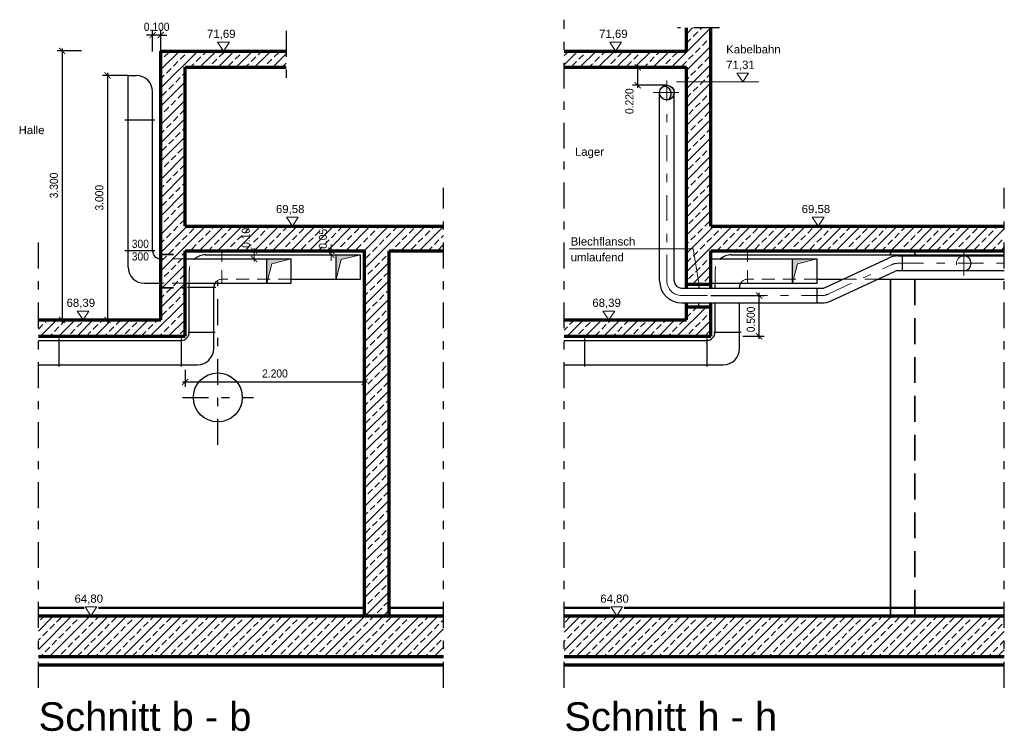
# Model space of a CAD drawing. Header units: metres. Extents: x -5 to 93, y -48 to 79.
# Tile 7 of 91: x 14 to 26, y -48 to -39. Entities that reach past the tile are written whole.
import ezdxf

# ---------------------------------------------------------------- set-up
doc = ezdxf.new("R2010")
doc.units = ezdxf.units.M
doc.header["$LTSCALE"] = 0.05
doc.header["$PDMODE"] = 35
doc.header["$PDSIZE"] = 0.1
for name, pattern in [('STRICHPUNKT2', [12.7, 6.35, -3.175, 0, -3.175]), ('VERDECKT', [9.525, 6.35, -3.175]), ('VERDECKT2', [4.7625, 3.175, -1.5875])]:
    doc.linetypes.add(name, pattern=pattern)
for name, color, linetype, lineweight in [('Beschrifttung', 7, 'Continuous', 18), ('Lüftung', 82, 'Continuous', 30), ('Lüftung_mitte', 82, 'STRICHPUNKT2', 20), ('Lüftung_Schraffur', 253, 'Continuous', 20), ('Lüftung_Text', 82, 'Continuous', 20), ('Lüftung_verdeckt', 82, 'VERDECKT2', 20), ('Sonstiges-1', 3, 'Continuous', 25), ('Sonstiges-Mitte', 3, 'STRICHPUNKT2', 25), ('Wand', 6, 'Continuous', 70), ('Wand-dünn', 2, 'Continuous', 35), ('Wand-Fussbodenaufbau', 1, 'Continuous', 50), ('Wand-Schraffur', 252, 'Continuous', 20), ('Wand-verdeckt', 2, 'VERDECKT', 35), ('Wand-verdeckt-2', 2, 'VERDECKT2', 35)]:
    doc.layers.add(name, color=color, linetype=linetype, lineweight=lineweight)
doc.layers.add('Lüftung_Schnitte', color=7, linetype='Continuous')
doc.styles.add('Arial', font='arial.ttf', dxfattribs={"width": 0.9})
doc.styles.get("Standard").update_dxf_attribs({"font": 'arial.ttf'})
doc.dimstyles.new('AEC Bemassung 1-50', dxfattribs={"dimtxt": 0.1, "dimasz": 0.075, "dimexe": 0.0625, "dimexo": 0, "dimgap": 0.05, "dimtad": 1, "dimdec": 3, "dimrnd": 0.005, "dimzin": 1, "dimdsep": 46, "dimtxsty": 'Arial', "dimblk": 'ARCHTICK', "dimcen": 0.125, "dimdle": 0.03125, "dimazin": 0, "dimtfac": 1, "dimtdec": 3, "dimtix": 1, "dimtmove": 2, "dimatfit": 2, "dimfxl": 1, "dimtolj": 1, "dimtzin": 0, "dimarcsym": 0})

# ---------------------------------------------------------------- blocks, each defined once
blk = doc.blocks.new('_ArchTick')
at = {"color": 0, "linetype": 'ByBlock', "const_width": 0.15}
blk.add_lwpolyline([(-0.5, -0.5), (0.5, 0.5)], dxfattribs=at)
blk = doc.blocks.new('*D114')
at = {"layer": 'Defpoints', "color": 0, "transparency": 16777216}
for p in [(14.88, -39.599), (14.628, -42.599), (14.88, -42.599)]:
    blk.add_point(p, dxfattribs=at)
at = {"layer": 'Lüftung_Text', "color": 0, "lineweight": -2, "transparency": 16777216}
for p, q in [((14.628, -39.568), (14.628, -42.63)), ((14.88, -39.599), (14.565, -39.599)), ((14.88, -42.599), (14.565, -42.599))]:
    blk.add_line(p, q, dxfattribs=at)
at = {"layer": 'Lüftung_Text', "color": 0, "lineweight": -2, "transparency": 16777216, "xscale": 0.075, "yscale": 0.075, "zscale": 0.075}
for p, rotation in [((14.628, -39.599), 90), ((14.628, -42.599), 270)]:
    blk.add_blockref('_ArchTick', p, dxfattribs=dict(at, rotation=rotation))
at = {"layer": 'Lüftung_Text', "color": 0, "transparency": 16777216, "insert": (14.527, -41.099), "char_height": 0.1, "attachment_point": 5, "rotation": 90, "style": 'Arial'}
blk.add_mtext('\\A1;3.000', dxfattribs=at)
blk = doc.blocks.new('*D115')
at = {"layer": 'Defpoints', "color": 0, "transparency": 16777216}
for p in [(14.31, -39.299), (14.071, -42.599), (14.31, -42.599)]:
    blk.add_point(p, dxfattribs=at)
at = {"layer": 'Lüftung_Text', "color": 0, "lineweight": -2, "transparency": 16777216}
for p, q in [((14.31, -39.299), (14.009, -39.299)), ((14.071, -39.268), (14.071, -42.63)), ((14.31, -42.599), (14.009, -42.599))]:
    blk.add_line(p, q, dxfattribs=at)
at = {"layer": 'Lüftung_Text', "color": 0, "lineweight": -2, "transparency": 16777216, "xscale": 0.075, "yscale": 0.075, "zscale": 0.075}
for p, rotation in [((14.071, -39.299), 90), ((14.071, -42.599), 270)]:
    blk.add_blockref('_ArchTick', p, dxfattribs=dict(at, rotation=rotation))
at = {"layer": 'Lüftung_Text', "color": 0, "transparency": 16777216, "insert": (13.97, -40.949), "char_height": 0.1, "attachment_point": 5, "rotation": 90, "style": 'Arial'}
blk.add_mtext('\\A1;3.300', dxfattribs=at)
blk = doc.blocks.new('*D116')
at = {"layer": 'Defpoints', "color": 0, "transparency": 16777216}
for p in [(15.18, -39.104), (15.18, -39.304), (15.28, -39.299)]:
    blk.add_point(p, dxfattribs=at)
at = {"layer": 'Lüftung_Text', "color": 0, "lineweight": -2, "transparency": 16777216}
for p, q in [((15.18, -39.104), (15.105, -39.104)), ((15.18, -39.304), (15.18, -39.041)), ((15.28, -39.104), (15.18, -39.104)), ((15.28, -39.299), (15.28, -39.041)), ((15.28, -39.104), (15.355, -39.104))]:
    blk.add_line(p, q, dxfattribs=at)
at = {"layer": 'Lüftung_Text', "color": 0, "lineweight": -2, "transparency": 16777216, "xscale": 0.075, "yscale": 0.075, "zscale": 0.075}
blk.add_blockref('_ArchTick', (15.18, -39.104), dxfattribs=at)
at = {"layer": 'Lüftung_Text', "color": 0, "lineweight": -2, "transparency": 16777216, "xscale": 0.075, "yscale": 0.075, "zscale": 0.075, "rotation": 180}
blk.add_blockref('_ArchTick', (15.28, -39.104), dxfattribs=at)
at = {"layer": 'Lüftung_Text', "color": 0, "transparency": 16777216, "insert": (15.23, -39.003), "char_height": 0.1, "attachment_point": 5, "style": 'Arial'}
blk.add_mtext('\\A1;0.100', dxfattribs=at)
blk = doc.blocks.new('*D117')
at = {"layer": 'Defpoints', "color": 0, "transparency": 16777216}
for p in [(17.78, -42.799), (15.58, -43.209), (17.78, -43.358)]:
    blk.add_point(p, dxfattribs=at)
at = {"layer": 'Lüftung_Text', "color": 0, "lineweight": -2, "transparency": 16777216}
for p, q in [((17.78, -42.799), (17.78, -43.42)), ((15.58, -43.209), (15.58, -43.42)), ((15.548, -43.358), (17.811, -43.358))]:
    blk.add_line(p, q, dxfattribs=at)
at = {"layer": 'Lüftung_Text', "color": 0, "lineweight": -2, "transparency": 16777216, "xscale": 0.075, "yscale": 0.075, "zscale": 0.075, "rotation": 180}
blk.add_blockref('_ArchTick', (15.58, -43.358), dxfattribs=at)
at = {"layer": 'Lüftung_Text', "color": 0, "lineweight": -2, "transparency": 16777216, "xscale": 0.075, "yscale": 0.075, "zscale": 0.075}
blk.add_blockref('_ArchTick', (17.78, -43.358), dxfattribs=at)
at = {"layer": 'Lüftung_Text', "color": 0, "transparency": 16777216, "insert": (16.68, -43.256), "char_height": 0.1, "attachment_point": 5, "style": 'Arial'}
blk.add_mtext('\\A1;2.200', dxfattribs=at)
blk = doc.blocks.new('*D118')
at = {"layer": 'Defpoints', "color": 0, "transparency": 16777216}
for p in [(22.025, -42.299), (22.615, -42.299), (22.415, -42.799)]:
    blk.add_point(p, dxfattribs=at)
at = {"layer": 'Lüftung_Text', "color": 0, "lineweight": -2, "transparency": 16777216}
for p, q in [((22.025, -42.299), (22.678, -42.299)), ((22.615, -42.83), (22.615, -42.268)), ((22.415, -42.799), (22.678, -42.799))]:
    blk.add_line(p, q, dxfattribs=at)
at = {"layer": 'Lüftung_Text', "color": 0, "lineweight": -2, "transparency": 16777216, "xscale": 0.075, "yscale": 0.075, "zscale": 0.075}
for p, rotation in [((22.615, -42.299), 90), ((22.615, -42.799), 270)]:
    blk.add_blockref('_ArchTick', p, dxfattribs=dict(at, rotation=rotation))
at = {"layer": 'Lüftung_Text', "color": 0, "transparency": 16777216, "insert": (22.514, -42.592), "char_height": 0.1, "attachment_point": 5, "rotation": 90, "style": 'Arial'}
blk.add_mtext('\\A1;0.500', dxfattribs=at)
blk = doc.blocks.new('*D119')
at = {"layer": 'Defpoints', "color": 0, "transparency": 16777216}
for p in [(21.127, -39.499), (21.485, -39.499), (21.485, -39.719)]:
    blk.add_point(p, dxfattribs=at)
at = {"layer": 'Lüftung_Text', "color": 0, "lineweight": -2, "transparency": 16777216}
for p, q in [((21.127, -39.75), (21.127, -39.468)), ((21.485, -39.499), (21.065, -39.499)), ((21.485, -39.719), (21.065, -39.719))]:
    blk.add_line(p, q, dxfattribs=at)
at = {"layer": 'Lüftung_Text', "color": 0, "lineweight": -2, "transparency": 16777216, "xscale": 0.075, "yscale": 0.075, "zscale": 0.075}
for p, rotation in [((21.127, -39.499), 90), ((21.127, -39.719), 270)]:
    blk.add_blockref('_ArchTick', p, dxfattribs=dict(at, rotation=rotation))
at = {"layer": 'Lüftung_Text', "color": 0, "transparency": 16777216, "insert": (21.026, -39.915), "char_height": 0.1, "attachment_point": 5, "rotation": 90, "style": 'Arial'}
blk.add_mtext('\\A1;0.220', dxfattribs=at)

msp = doc.modelspace()

# ---------------------------------------------------------------- hatches: boundary and pattern name
at = {"layer": 'Lüftung_Schraffur'}
h = msp.add_hatch(color=256, dxfattribs=at)
h.paths.add_polyline_path([(21.4848, -39.7192, 0.1551807), (21.4328, -39.7357, -0.1488743), (21.4848, -39.7425)])
h.paths.add_polyline_path([(21.4848, -39.7192), (21.4848, -39.7425, -0.2483305), (21.5363, -39.8092), (21.5748, -39.8092, 0.4142136)])
h.paths.add_polyline_path([(21.5748, -39.8092), (21.5363, -39.8092, -0.2891627), (21.4996, -39.8979, 0.3666884)])
for points in [[(16.8796, -41.8492), (16.5796, -41.8492), (16.5796, -42.1492), (16.641, -41.909)], [(17.7296, -41.7992), (17.4296, -41.7992), (17.4296, -42.0992), (17.491, -41.859)], [(23.3248, -41.8492), (23.0248, -41.8492), (23.0248, -42.1492), (23.0862, -41.909)]]:
    msp.add_hatch(color=256, dxfattribs=at).paths.add_polyline_path(points)
at = {"layer": 'Wand-Schraffur'}
h = msp.add_hatch(dxfattribs=at)
h.set_pattern_fill('ANSI33', color=256, scale=0.025, style=0)
h.set_pattern_definition([(45, (-8.33233, 0), (-0.1122532, 0.1122532), []), (45, (-8.22008, 0), (-0.1122532, 0.1122532), [0.079375, -0.0396875])])
h.paths.add_polyline_path([(22.0248, -39.0161), (21.7248, -39.0161), (21.7248, -39.2992), (20.2248, -39.2992), (20.2248, -39.4992), (21.7248, -39.4992), (21.7248, -39.6792), (22.0248, -39.6792)])
h.paths.add_polyline_path([(22.0248, -39.6792), (21.7248, -39.6792), (21.7248, -42.1592), (22.0248, -42.1592), (22.0248, -41.7492), (25.6209, -41.7492), (25.6209, -41.4492), (22.0248, -41.4492)])
h.paths.add_polyline_path([(22.0248, -42.4392), (21.7248, -42.4392), (21.7248, -42.5992), (20.2248, -42.5992), (20.2248, -42.7992), (22.0248, -42.7992)])
h.paths.add_polyline_path([(25.6209, -46.2292), (20.2248, -46.2292), (20.2248, -46.7292), (25.6209, -46.7292)])
h = msp.add_hatch(dxfattribs=at)
h.set_pattern_fill('ANSI33', color=256, scale=0.025, style=0)
h.set_pattern_definition([(45, (-7.82972, 0), (-0.1122532, 0.1122532), []), (45, (-7.71747, 0), (-0.1122532, 0.1122532), [0.079375, -0.0396875])])
h.paths.add_polyline_path([(16.8192, -39.2992), (15.2796, -39.2992), (15.2796, -41.7951), (15.5796, -41.7951), (15.5796, -41.7492), (17.7796, -41.7492), (17.7796, -46.2292), (18.0796, -46.2292), (18.0796, -41.7492), (18.7454, -41.7492), (18.7454, -41.4492), (15.5796, -41.4492), (15.5796, -39.4992), (16.8192, -39.4992)])
h.paths.add_polyline_path([(15.5796, -42.2062), (15.2796, -42.2062), (15.2796, -42.5992), (13.7796, -42.5992), (13.7796, -42.7992), (15.5796, -42.7992)])
h.paths.add_polyline_path([(15.5796, -41.7951), (15.2796, -41.7951), (15.2796, -41.8492), (15.5796, -41.8492)], flags=17)
h.paths.add_polyline_path([(15.5796, -41.8492), (15.2796, -41.8492), (15.2796, -42.1492), (15.5796, -42.1492)], flags=17)
h.paths.add_polyline_path([(15.5796, -42.1492), (15.2796, -42.1492), (15.2796, -42.2062), (15.5796, -42.2062)], flags=17)
h.paths.add_polyline_path([(18.7454, -46.2292), (13.7796, -46.2292), (13.7796, -46.7292), (18.7454, -46.7292)])
h.paths.add_polyline_path([(16.2466, -41.7334), (16.2466, -41.45), (16.3987, -41.45), (16.3987, -41.7334)], flags=24)
h.paths.add_polyline_path([(17.1927, -41.7455), (17.1927, -41.461), (17.3448, -41.461), (17.3448, -41.7455)], flags=24)

# ---------------------------------------------------------------- linework, layer by layer
at = {"layer": 'Beschrifttung'}
for p, q in [((21.6039, -39.6792), (22.6098, -39.6792)), ((20.2867, -41.7281), (21.8085, -41.7281)), ((21.8085, -41.7281), (21.8766, -42.1443))]:
    msp.add_line(p, q, dxfattribs=at)
for points in [[(16.0494, -39.2992), (15.9774, -39.1897), (16.1214, -39.1897), (16.0494, -39.2992)], [(20.8554, -39.2992), (20.7834, -39.1897), (20.9274, -39.1897), (20.8554, -39.2992)], [(22.4138, -39.6792), (22.3418, -39.5697), (22.4859, -39.5697), (22.4138, -39.6792)], [(16.894, -41.4492), (16.8219, -41.3397), (16.966, -41.3397), (16.894, -41.4492)], [(23.3392, -41.4492), (23.2672, -41.3397), (23.4112, -41.3397), (23.3392, -41.4492)], [(14.3276, -42.5992), (14.2556, -42.4897), (14.3996, -42.4897), (14.3276, -42.5992)], [(20.7728, -42.5992), (20.7008, -42.4897), (20.8449, -42.4897), (20.7728, -42.5992)], [(14.4248, -46.2292), (14.3528, -46.1197), (14.4968, -46.1197), (14.4248, -46.2292)], [(20.87, -46.2292), (20.798, -46.1197), (20.942, -46.1197), (20.87, -46.2292)]]:
    msp.add_lwpolyline(points, dxfattribs=at)
at = {"layer": 'Lüftung'}
for p, q in [((14.8796, -41.9492), (14.8796, -39.5992)), ((14.8796, -39.5992), (14.9796, -39.5992)), ((15.1796, -41.7492), (15.1796, -39.7992)), ((21.3948, -42.1192), (21.3948, -39.8092)), ((21.5748, -42.1192), (21.5748, -39.8092)), ((15.2072, -40.1492), (14.8381, -40.1492)), ((15.2072, -41.7492), (14.8381, -41.7492)), ((15.5796, -41.8492), (16.8796, -41.8492)), ((15.8296, -41.7992), (17.7296, -41.7992)), ((16.5796, -42.1492), (16.5796, -41.8492)), ((16.8796, -42.1492), (16.8796, -41.8492)), ((17.4296, -42.0992), (17.4296, -41.7992)), ((17.7296, -42.0992), (17.7296, -41.7992)), ((22.0248, -41.8492), (23.3248, -41.8492)), ((22.2748, -41.7992), (25.6209, -41.7992)), ((23.0248, -42.1492), (23.0248, -41.8492)), ((23.3248, -42.1492), (23.3248, -41.8492)), ((23.4229, -42.2008), (24.2008, -41.8392)), ((24.3146, -41.814), (25.6209, -41.814)), ((24.3748, -41.994), (24.3748, -41.814)), ((23.4988, -42.364), (24.2767, -42.0024)), ((24.3146, -41.994), (25.6209, -41.994)), ((16.8796, -42.0992), (17.7296, -42.0992)), ((23.3248, -42.0992), (23.6415, -42.0992)), ((24.0685, -42.0992), (25.6209, -42.0992)), ((15.0796, -42.1492), (15.2796, -42.1492)), ((15.5796, -42.1492), (16.8796, -42.1492)), ((15.9555, -42.1992), (15.6099, -42.1992)), ((15.6296, -42.7492), (15.6296, -42.1492)), ((15.9296, -42.9492), (15.9296, -42.1992)), ((21.6648, -42.2092), (23.385, -42.2092)), ((22.0248, -42.1492), (23.3248, -42.1492)), ((22.0748, -42.2092), (22.0748, -42.1492)), ((22.3748, -42.2092), (22.3748, -42.1992)), ((23.3248, -42.3892), (23.3248, -42.2092)), ((21.6648, -42.3892), (23.385, -42.3892)), ((22.0748, -42.7492), (22.0748, -42.3892)), ((22.3748, -42.9492), (22.3748, -42.3892)), ((14.0296, -42.825), (14.0296, -43.168)), ((15.5296, -42.825), (15.5296, -43.168)), ((15.6146, -42.7492), (15.9484, -42.7492)), ((20.4748, -42.825), (20.4748, -43.168)), ((21.9748, -42.825), (21.9748, -43.168)), ((22.0598, -42.7492), (22.3936, -42.7492)), ((13.7796, -42.8492), (15.5296, -42.8492)), ((20.2248, -42.8492), (21.9748, -42.8492)), ((13.7796, -43.1492), (15.7296, -43.1492)), ((20.2248, -43.1492), (22.1748, -43.1492))]:
    msp.add_line(p, q, dxfattribs=at)
msp.add_circle((21.4848, -39.8092), 0.09, dxfattribs=at)
for centre, radius, start, end in [((14.9796, -39.7992), 0.2, 360, 90), ((21.4476, -39.8245), 0.09, 305.28337, 99.45039), ((15.2796, -41.7492), 0.1, 180, 270), ((15.8296, -41.9992), 0.2, 90, 131.40962), ((22.2748, -41.9992), 0.2, 90, 131.40962), ((24.3146, -42.084), 0.27, 90, 114.93243), ((25.1248, -41.904), 0.09, 270, 90), ((15.0796, -41.9492), 0.2, 180, 270), ((24.3146, -42.084), 0.09, 90, 114.93243), ((21.6648, -42.1192), 0.27, 180, 270), ((21.6648, -42.1192), 0.09, 180, 270), ((16.0296, -42.1992), 0.1, 150, 180), ((22.4748, -42.1992), 0.1, 150, 180), ((23.385, -42.1192), 0.09, 270, 294.93243), ((23.385, -42.1192), 0.27, 270, 294.93243), ((15.5296, -42.7492), 0.1, 270, 0), ((21.9748, -42.7492), 0.1, 270, 0), ((15.7296, -42.9492), 0.2, 270, 0), ((22.1748, -42.9492), 0.2, 270, 0)]:
    msp.add_arc(centre, radius, start, end, dxfattribs=at)
at = {"layer": 'Lüftung_mitte'}
for p, q in [((21.4848, -42.1192), (21.4848, -39.6592)), ((21.3146, -39.8092), (21.6487, -39.8092)), ((25.1248, -42.0532), (25.1248, -41.7492)), ((23.4609, -42.2824), (24.2387, -41.9208)), ((24.3146, -41.904), (25.6209, -41.904)), ((21.6648, -42.2992), (23.385, -42.2992))]:
    msp.add_line(p, q, dxfattribs=at)
for centre, start, end in [((24.3146, -42.084), 90, 114.93243), ((21.6648, -42.1192), 180, 270), ((23.385, -42.1192), 270, 294.93243)]:
    msp.add_arc(centre, 0.18, start, end, dxfattribs=at)
at = {"layer": 'Lüftung_Schraffur'}
for p, q in [((16.641, -41.909), (16.8796, -41.8492)), ((17.4296, -42.0992), (17.491, -41.859)), ((17.491, -41.859), (17.7296, -41.7992)), ((23.0862, -41.909), (23.3248, -41.8492)), ((16.5796, -42.1492), (16.641, -41.909)), ((23.0248, -42.1492), (23.0862, -41.909))]:
    msp.add_line(p, q, dxfattribs=at)
at = {"layer": 'Lüftung_Text'}
for p, q in [((16.8796, -41.7492), (16.3612, -41.7492)), ((16.4237, -41.8804), (16.4237, -41.7179)), ((17.7296, -41.7492), (17.3073, -41.7492)), ((17.3698, -41.7492), (17.3698, -41.6742)), ((17.3698, -41.7992), (17.3698, -41.7492)), ((23.3248, -41.7492), (22.8065, -41.7492)), ((16.0296, -41.7992), (16.3344, -41.7992)), ((16.8796, -41.8492), (16.3612, -41.8492)), ((17.7296, -41.7992), (17.3073, -41.7992)), ((17.3698, -41.7992), (17.3698, -41.8742)), ((22.4748, -41.7992), (22.7796, -41.7992)), ((23.3248, -41.8492), (22.8065, -41.8492))]:
    msp.add_line(p, q, dxfattribs=at)
at = {"layer": 'Lüftung_verdeckt'}
for p, q in [((15.5796, -41.8492), (15.2796, -41.8492)), ((16.0296, -42.1462), (16.0296, -41.7737)), ((22.4748, -42.1462), (22.4748, -41.7737)), ((15.6296, -42.1492), (15.6296, -41.9992)), ((22.0748, -42.1492), (22.0748, -41.9992)), ((16.8796, -42.0992), (16.0296, -42.0992)), ((23.3248, -42.0992), (22.4748, -42.0992)), ((24.0685, -42.0992), (23.6415, -42.0992)), ((15.5796, -42.1492), (15.2796, -42.1492))]:
    msp.add_line(p, q, dxfattribs=at)
for centre, radius, end in [((15.8296, -41.9992), 0.2, 180), ((22.2748, -41.9992), 0.2, 180), ((25.1248, -41.904), 0.09, 270), ((16.0296, -42.1992), 0.1, 180), ((22.4748, -42.1992), 0.1, 180)]:
    msp.add_arc(centre, radius, 90, end, dxfattribs=at)
at = {"layer": 'Sonstiges-1'}
for p, q in [((21.8748, -42.1592), (21.8748, -42.2092)), ((21.8748, -42.4392), (21.8748, -42.3892))]:
    msp.add_line(p, q, dxfattribs=at)
msp.add_circle((15.9796, -43.5492), 0.3, dxfattribs=at)
at = {"layer": 'Sonstiges-Mitte'}
for p, q in [((20.2248, -47.1111), (20.2248, -38.9148)), ((16.8192, -39.0516), (16.8192, -39.743)), ((22.1281, -39.0161), (21.6163, -39.0161)), ((18.7454, -47.1111), (18.7454, -40.9773)), ((25.6209, -47.1111), (25.6209, -40.9773)), ((13.7796, -47.1111), (13.7796, -41.615)), ((15.9796, -44.1313), (15.9796, -42.1262)), ((15.5468, -43.5492), (16.4158, -43.5492))]:
    msp.add_line(p, q, dxfattribs=at)
at = {"layer": 'Wand'}
for p, q in [((21.7248, -39.2992), (21.7248, -39.0161)), ((22.0248, -41.4492), (22.0248, -39.0161)), ((15.2796, -42.5992), (15.2796, -39.2992)), ((15.2796, -39.2992), (16.8192, -39.2992)), ((20.2248, -39.2992), (21.7248, -39.2992)), ((15.5796, -41.4492), (15.5796, -39.4992)), ((15.5796, -39.4992), (16.8192, -39.4992)), ((20.2248, -39.4992), (21.7248, -39.4992)), ((21.7248, -42.2092), (21.7248, -39.4992)), ((15.5796, -41.4492), (18.7454, -41.4492)), ((22.0248, -41.4492), (25.6209, -41.4492)), ((15.5796, -41.7492), (17.7796, -41.7492)), ((15.5796, -42.7992), (15.5796, -41.7492)), ((17.7796, -46.2292), (17.7796, -41.7492)), ((18.0796, -46.2292), (18.0796, -41.7492)), ((18.0796, -41.7492), (18.7454, -41.7492)), ((22.0248, -41.7492), (25.6209, -41.7492)), ((22.0248, -42.2092), (22.0248, -41.7492)), ((21.7248, -42.1592), (22.0248, -42.1592)), ((21.7248, -42.5992), (21.7248, -42.3892)), ((21.7248, -42.4392), (22.0248, -42.4392)), ((22.0248, -42.7992), (22.0248, -42.3892)), ((13.7796, -42.5992), (15.2796, -42.5992)), ((20.2248, -42.5992), (21.7248, -42.5992)), ((13.7796, -42.7992), (15.5796, -42.7992)), ((20.2248, -42.7992), (22.0248, -42.7992)), ((13.7796, -46.2292), (18.7454, -46.2292)), ((20.2248, -46.2292), (25.6209, -46.2292)), ((13.7796, -46.7292), (18.7454, -46.7292)), ((13.7796, -46.8292), (18.7454, -46.8292)), ((20.2248, -46.7292), (25.6209, -46.7292)), ((20.2248, -46.8292), (25.6209, -46.8292))]:
    msp.add_line(p, q, dxfattribs=at)
at = {"layer": 'Wand-dünn'}
for p, q in [((24.2248, -41.7992), (24.2248, -41.7492)), ((24.2248, -46.2292), (24.2248, -42.0992))]:
    msp.add_line(p, q, dxfattribs=at)
at = {"layer": 'Wand-Fussbodenaufbau'}
for p, q in [((13.7796, -46.1292), (14.3403, -46.1292)), ((14.5152, -46.1292), (17.7796, -46.1292)), ((18.0796, -46.1292), (18.7454, -46.1292)), ((20.2248, -46.1292), (20.7856, -46.1292)), ((20.9604, -46.1292), (25.6209, -46.1292))]:
    msp.add_line(p, q, dxfattribs=at)
at = {"layer": 'Wand-verdeckt'}
for p, q in [((24.5248, -41.7992), (24.5248, -41.7492)), ((24.5248, -46.2292), (24.5248, -42.0992))]:
    msp.add_line(p, q, dxfattribs=at)
at = {"layer": 'Wand-verdeckt-2'}
for p, q in [((15.2796, -41.7951), (15.5796, -41.7951)), ((15.2796, -42.2062), (15.5796, -42.2062))]:
    msp.add_line(p, q, dxfattribs=at)

# ---------------------------------------------------------------- block references
at = {"layer": 'Lüftung_Text', "xscale": 0.075, "yscale": 0.075, "zscale": 0.075}
for p, rotation in [((16.4237, -41.7492), 90), ((17.3698, -41.7492), 270), ((17.3698, -41.7992), 90), ((16.4237, -41.8492), 270)]:
    msp.add_blockref('_ArchTick', p, dxfattribs=dict(at, rotation=rotation))

# ---------------------------------------------------------------- texts
at = {"layer": 'Beschrifttung'}
for s, p in [('71,69', (15.8473, -39.1378)), ('71,69', (20.6533, -39.1378)), ('Kabelbahn', (22.2117, -39.3285)), ('71,31', (22.2117, -39.5178)), ('Halle', (13.5371, -40.319)), ('Lager', (20.357, -40.5849)), ('69,58', (16.6918, -41.2878)), ('69,58', (23.1371, -41.2878)), ('Blechflansch', (20.3054, -41.6856)), ('umlaufend', (20.3054, -41.8796)), ('68,39', (14.1255, -42.4378)), ('68,39', (20.5707, -42.4378)), ('64,80', (14.2227, -46.0678)), ('64,80', (20.6679, -46.0678))]:
    msp.add_text(s, height=0.1, dxfattribs=at).set_placement(p)
at = {"layer": 'Lüftung_Schnitte', "style": 'Arial'}
for s, p in [('Schnitt b - b', (13.7828, -47.6393)), ('Schnitt h - h', (20.228, -47.6393))]:
    msp.add_text(s, height=0.35, dxfattribs=at).set_placement(p)
at = {"layer": 'Lüftung_Text', "style": 'Arial', "width": 0.9}
for p in [(14.9249, -41.7141), (14.9249, -41.8692)]:
    msp.add_text('300', height=0.1, dxfattribs=at).set_placement(p)
at = {"layer": 'Lüftung_Text', "char_height": 0.1, "attachment_point": 5, "rotation": 90, "style": 'Arial'}
for s, insert in [('\\A1;0.10', (16.3227, -41.5917)), ('\\A1;0.05', (17.2688, -41.6033))]:
    msp.add_mtext(s, dxfattribs=dict(at, insert=insert))

# ---------------------------------------------------------------- dimensions: what is measured, and where the dimension line sits
at = {"layer": 'Lüftung_Text'}
for base, p1, p2, picture, middle in [((15.1796, -39.1038), (15.2796, -39.2992), (15.1796, -39.3043), '*D116', (15.2296, -39.0027)), ((17.7796, -43.3575), (15.5796, -43.2086), (17.7796, -42.7992), '*D117', (16.6796, -43.2565))]:
    dim = msp.add_linear_dim(base=base, p1=p1, p2=p2, dimstyle='AEC Bemassung 1-50', dxfattribs=at)
    dim.commit()
    dim.dimension.update_dxf_attribs({"geometry": picture, "text_midpoint": middle})
for base, p1, p2, picture, middle in [((14.0714, -42.5992), (14.3102, -39.2992), (14.3102, -42.5992), '*D115', (13.9703, -40.9492)), ((14.6279, -42.5992), (14.8796, -39.5992), (14.8796, -42.5992), '*D114', (14.5268, -41.0992))]:
    dim = msp.add_linear_dim(base=base, p1=p1, p2=p2, angle=90, dimstyle='AEC Bemassung 1-50', dxfattribs=at)
    dim.commit()
    dim.dimension.update_dxf_attribs({"geometry": picture, "text_midpoint": middle})
for base, p1, p2, picture, middle in [((21.1271, -39.4992), (21.4848, -39.7192), (21.4848, -39.4992), '*D119', (21.0261, -39.9151)), ((22.6152, -42.2992), (22.415, -42.7992), (22.0248, -42.2992), '*D118', (22.5141, -42.5922))]:
    dim = msp.add_linear_dim(base=base, p1=p1, p2=p2, angle=90, dimstyle='AEC Bemassung 1-50', dxfattribs=at)
    dim.commit()
    dim.dimension.update_dxf_attribs({"geometry": picture, "text_midpoint": middle, "dimtype": 160})

doc.saveas('drawing.dxf')
